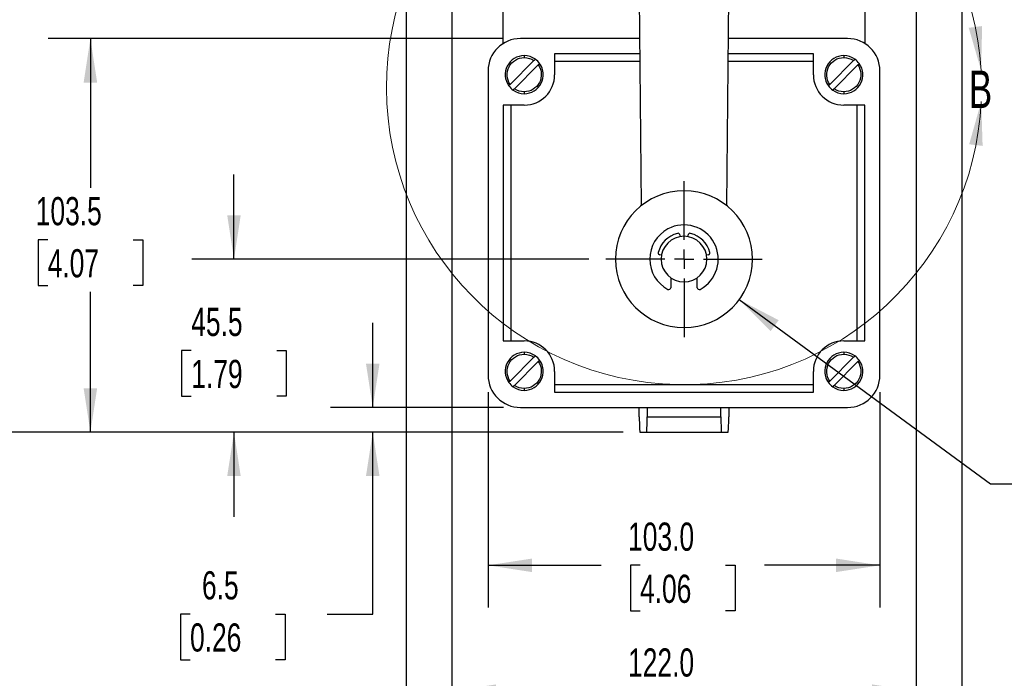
# Model space of a CAD drawing. Header units: millimetres. Extents: x 22 to 956, y 22 to 733.
# Tile 3 of 10: x 185 to 444, y 195 to 368. Entities that reach past the tile are written whole.
import ezdxf

# ---------------------------------------------------------------- set-up
doc = ezdxf.new("R2010")
doc.units = ezdxf.units.MM
doc.header["$LTSCALE"] = 3.5
doc.linetypes.add('CENTERX2', pattern=[20.32, 12.7, -2.54, 2.54, -2.54])
doc.layers.add('CENTER', color=40, linetype='CENTERX2')
doc.layers.add('DIMENSIONS', color=140, linetype='Continuous', lineweight=25)
doc.styles.add('SLDTEXTSTYLE0', font='TXT', dxfattribs={"width": 0.7})
doc.dimstyles.new('SLDDIMSTYLE0', dxfattribs={"dimtxt": 7.553027, "dimasz": 11.557, "dimexe": 0, "dimexo": 0.0625, "dimgap": 1.888257, "dimtad": 0, "dimtih": 1, "dimtoh": 1, "dimrnd": 1e-09, "dimzin": 12, "dimdsep": 46, "dimtxsty": 'SLDTEXTSTYLE0', "dimsah": 1, "dimcen": 0.09, "dimadec": 0, "dimazin": 3, "dimtfac": 1, "dimtofl": 0, "dimtmove": 0, "dimatfit": 3, "dimfxl": 0, "dimfrac": 2, "dimtolj": 1, "dimtzin": 12, "dimarcsym": 0})
doc.dimstyles.new('SLDDIMSTYLE2', dxfattribs={"dimtxt": 7.553027, "dimasz": 11.557, "dimexe": 0, "dimexo": 0.0625, "dimgap": 1.888257, "dimtad": 0, "dimtih": 1, "dimtoh": 1, "dimrnd": 1e-09, "dimzin": 4, "dimdsep": 46, "dimtxsty": 'SLDTEXTSTYLE0', "dimsah": 1, "dimcen": 0.09, "dimadec": 0, "dimazin": 1, "dimtfac": 1, "dimtofl": 0, "dimtmove": 0, "dimatfit": 3, "dimfxl": 0, "dimfrac": 2, "dimtolj": 1, "dimtzin": 12, "dimarcsym": 0})
doc.dimstyles.new('SLDDIMSTYLE3', dxfattribs={"dimtxt": 7.553027, "dimasz": 11.557, "dimexe": 0, "dimexo": 0.0625, "dimgap": 1.888257, "dimtad": 0, "dimtih": 1, "dimtoh": 1, "dimrnd": 1e-09, "dimzin": 12, "dimdsep": 46, "dimtxsty": 'SLDTEXTSTYLE0', "dimsah": 1, "dimcen": 0.09, "dimadec": 0, "dimazin": 3, "dimtfac": 1, "dimtmove": 0, "dimatfit": 0, "dimfxl": 0, "dimfrac": 2, "dimtolj": 1, "dimtzin": 12, "dimarcsym": 0})
doc.dimstyles.new('SLDDIMSTYLE4', dxfattribs={"dimtxt": 7.553027, "dimasz": 11.557, "dimexe": 0, "dimexo": 0.0625, "dimgap": 1.888257, "dimtad": 0, "dimtih": 1, "dimtoh": 1, "dimrnd": 1e-09, "dimzin": 4, "dimdsep": 46, "dimtxsty": 'SLDTEXTSTYLE0', "dimsah": 1, "dimcen": 0, "dimadec": 0, "dimazin": 1, "dimtfac": 1, "dimtofl": 0, "dimtmove": 0, "dimatfit": 3, "dimfxl": 0, "dimfrac": 2, "dimtolj": 1, "dimtzin": 12, "dimarcsym": 0})
doc.dimstyles.new('SLDDIMSTYLE5', dxfattribs={"dimtxt": 7.553027, "dimasz": 11.557, "dimexe": 0, "dimexo": 0.0625, "dimgap": 1.888257, "dimtad": 0, "dimtih": 1, "dimtoh": 1, "dimrnd": 1e-09, "dimzin": 4, "dimdsep": 46, "dimtxsty": 'SLDTEXTSTYLE0', "dimsah": 1, "dimcen": 0, "dimadec": 0, "dimazin": 1, "dimtfac": 1, "dimtofl": 0, "dimtmove": 0, "dimatfit": 3, "dimfxl": 0, "dimfrac": 2, "dimtolj": 1, "dimtzin": 12, "dimarcsym": 0})

# ---------------------------------------------------------------- blocks, each defined once
blk = doc.blocks.new('_D')
at = {"layer": 'DIMENSIONS'}
for p, q in [((355.63, 445.97), (51.96, 445.97)), ((63.07, 445.97), (63.07, 367.09)), ((51.85, 353.4), (49.31, 353.4)), ((49.31, 353.4), (49.31, 341.39)), ((74.29, 353.4), (76.83, 353.4)), ((76.83, 353.4), (76.83, 341.39)), ((49.31, 341.39), (51.85, 341.39)), ((63.07, 259.46), (63.07, 339.7)), ((76.83, 341.39), (74.29, 341.39)), ((344.05, 259.46), (51.96, 259.46))]:
    blk.add_line(p, q, dxfattribs=at)
for points in [[(63.07, 445.97), (61.29, 434.41), (64.85, 434.41)], [(63.07, 259.46), (64.85, 271.01), (61.29, 271.01)]]:
    blk.add_solid(points, dxfattribs=at)
at = {"layer": 'DIMENSIONS', "char_height": 7.408, "attachment_point": 1, "style": 'SLDTEXTSTYLE0'}
for s, insert in [('186.5', (48.71, 364.64)), ('7.34', (51.85, 350.94))]:
    blk.add_mtext(s, dxfattribs=dict(at, insert=insert))
blk = doc.blocks.new('_D_2')
at = {"layer": 'DIMENSIONS'}
for p, q in [((308.57, 270.02), (308.57, 213.34)), ((411.57, 270.02), (411.57, 213.34)), ((308.57, 224.46), (338.27, 224.46)), ((348.51, 224.46), (345.97, 224.46)), ((345.97, 224.46), (345.97, 212.45)), ((370.95, 224.46), (373.49, 224.46)), ((373.49, 224.46), (373.49, 212.45)), ((411.57, 224.46), (381.19, 224.46)), ((345.97, 212.45), (348.51, 212.45)), ((373.49, 212.45), (370.95, 212.45))]:
    blk.add_line(p, q, dxfattribs=at)
for points in [[(308.57, 224.46), (320.13, 222.68), (320.13, 226.24)], [(411.57, 224.46), (400.02, 226.24), (400.02, 222.68)]]:
    blk.add_solid(points, dxfattribs=at)
at = {"layer": 'DIMENSIONS', "char_height": 7.408, "attachment_point": 1, "style": 'SLDTEXTSTYLE0'}
for s, insert in [('103.0', (345.37, 235.7)), ('4.06', (348.51, 222))]:
    blk.add_mtext(s, dxfattribs=dict(at, insert=insert))
blk = doc.blocks.new('_D_3')
at = {"layer": 'DIMENSIONS'}
for p, q in [((299.07, 382.72), (299.07, 180.25)), ((421.07, 382.72), (421.07, 180.25)), ((299.07, 191.37), (338.27, 191.37)), ((348.51, 191.37), (345.97, 191.37)), ((345.97, 191.37), (345.97, 179.36)), ((370.95, 191.37), (373.49, 191.37)), ((373.49, 191.37), (373.49, 179.36)), ((421.07, 191.37), (381.19, 191.37)), ((345.97, 179.36), (348.51, 179.36)), ((373.49, 179.36), (370.95, 179.36))]:
    blk.add_line(p, q, dxfattribs=at)
for points in [[(299.07, 191.37), (310.63, 189.59), (310.63, 193.14)], [(421.07, 191.37), (409.52, 193.14), (409.52, 189.59)]]:
    blk.add_solid(points, dxfattribs=at)
at = {"layer": 'DIMENSIONS', "char_height": 7.408, "attachment_point": 1, "style": 'SLDTEXTSTYLE0'}
for s, insert in [('122.0', (345.37, 202.61)), ('4.80', (348.51, 188.91))]:
    blk.add_mtext(s, dxfattribs=dict(at, insert=insert))
blk = doc.blocks.new('_D_4')
at = {"layer": 'DIMENSIONS'}
for p, q in [((287.07, 373.51), (287.07, 150.34)), ((433.07, 373.51), (433.07, 150.34)), ((287.07, 161.46), (338.27, 161.46)), ((348.51, 161.46), (345.97, 161.46)), ((345.97, 161.46), (345.97, 149.45)), ((370.95, 161.46), (373.49, 161.46)), ((373.49, 161.46), (373.49, 149.45)), ((433.07, 161.46), (381.19, 161.46)), ((345.97, 149.45), (348.51, 149.45)), ((373.49, 149.45), (370.95, 149.45))]:
    blk.add_line(p, q, dxfattribs=at)
for points in [[(287.07, 161.46), (298.63, 159.68), (298.63, 163.24)], [(433.07, 161.46), (421.52, 163.24), (421.52, 159.68)]]:
    blk.add_solid(points, dxfattribs=at)
at = {"layer": 'DIMENSIONS', "char_height": 7.408, "attachment_point": 1, "style": 'SLDTEXTSTYLE0'}
for s, insert in [('146.0', (345.37, 172.7)), ('5.75', (348.51, 159))]:
    blk.add_mtext(s, dxfattribs=dict(at, insert=insert))
blk = doc.blocks.new('_D_5')
at = {"layer": 'DIMENSIONS'}
for p, q in [((278.25, 265.96), (278.25, 288.19)), ((312.63, 265.96), (267.14, 265.96)), ((344.05, 259.46), (267.14, 259.46)), ((278.25, 211.65), (278.25, 259.46)), ((230.23, 211.65), (227.69, 211.65)), ((227.69, 211.65), (227.69, 199.65)), ((252.67, 211.65), (255.21, 211.65)), ((255.21, 211.65), (255.21, 199.65)), ((266.29, 211.65), (278.25, 211.65)), ((227.69, 199.65), (230.23, 199.65)), ((255.21, 199.65), (252.67, 199.65))]:
    blk.add_line(p, q, dxfattribs=at)
for points in [[(278.25, 265.96), (280.03, 277.52), (276.47, 277.52)], [(278.25, 259.46), (276.47, 247.9), (280.03, 247.9)]]:
    blk.add_solid(points, dxfattribs=at)
at = {"layer": 'DIMENSIONS', "char_height": 7.408, "attachment_point": 1, "style": 'SLDTEXTSTYLE0'}
for s, insert in [('6.5', (233.37, 222.9)), ('0.26', (230.23, 209.2))]:
    blk.add_mtext(s, dxfattribs=dict(at, insert=insert))
blk = doc.blocks.new('_D_6')
at = {"layer": 'DIMENSIONS'}
for p, q in [((312.63, 362.96), (192.92, 362.96)), ((204.04, 362.96), (204.04, 323.73)), ((192.81, 310.04), (190.28, 310.04)), ((190.28, 310.04), (190.28, 298.03)), ((215.26, 310.04), (217.79, 310.04)), ((217.79, 310.04), (217.79, 298.03)), ((190.28, 298.03), (192.81, 298.03)), ((217.79, 298.03), (215.26, 298.03)), ((204.04, 259.46), (204.04, 296.34)), ((344.05, 259.46), (192.92, 259.46))]:
    blk.add_line(p, q, dxfattribs=at)
for points in [[(204.04, 362.96), (202.26, 351.4), (205.81, 351.4)], [(204.04, 259.46), (205.81, 271.01), (202.26, 271.01)]]:
    blk.add_solid(points, dxfattribs=at)
at = {"layer": 'DIMENSIONS', "char_height": 7.408, "attachment_point": 1, "style": 'SLDTEXTSTYLE0'}
for s, insert in [('103.5', (189.67, 321.28)), ('4.07', (192.81, 307.58))]:
    blk.add_mtext(s, dxfattribs=dict(at, insert=insert))
blk = doc.blocks.new('_D_7')
at = {"layer": 'DIMENSIONS'}
for p, q in [((287.63, 372.96), (156.96, 372.96)), ((168.07, 372.96), (168.07, 334.08)), ((156.85, 320.38), (154.31, 320.38)), ((154.31, 320.38), (154.31, 308.38)), ((179.29, 320.38), (181.83, 320.38)), ((181.83, 320.38), (181.83, 308.38)), ((154.31, 308.38), (156.85, 308.38)), ((181.83, 308.38), (179.29, 308.38)), ((168.07, 259.46), (168.07, 306.69)), ((344.05, 259.46), (156.96, 259.46))]:
    blk.add_line(p, q, dxfattribs=at)
for points in [[(168.07, 372.96), (166.29, 361.4), (169.85, 361.4)], [(168.07, 259.46), (169.85, 271.01), (166.29, 271.01)]]:
    blk.add_solid(points, dxfattribs=at)
at = {"layer": 'DIMENSIONS', "char_height": 7.408, "attachment_point": 1, "style": 'SLDTEXTSTYLE0'}
for s, insert in [('113.5', (153.71, 331.62)), ('4.47', (156.85, 317.93))]:
    blk.add_mtext(s, dxfattribs=dict(at, insert=insert))
blk = doc.blocks.new('_D_8')
at = {"layer": 'DIMENSIONS'}
for p, q in [((294.63, 417.96), (85.53, 417.96)), ((96.65, 417.96), (96.65, 353.42)), ((85.42, 339.72), (82.89, 339.72)), ((82.89, 339.72), (82.89, 327.72)), ((107.87, 339.72), (110.4, 339.72)), ((110.4, 339.72), (110.4, 327.72)), ((82.89, 327.72), (85.42, 327.72)), ((110.4, 327.72), (107.87, 327.72)), ((96.65, 259.46), (96.65, 326.03)), ((344.05, 259.46), (85.53, 259.46))]:
    blk.add_line(p, q, dxfattribs=at)
for points in [[(96.65, 417.96), (94.87, 406.4), (98.42, 406.4)], [(96.65, 259.46), (98.42, 271.01), (94.87, 271.01)]]:
    blk.add_solid(points, dxfattribs=at)
at = {"layer": 'DIMENSIONS', "char_height": 7.408, "attachment_point": 1, "style": 'SLDTEXTSTYLE0'}
for s, insert in [('158.5', (82.28, 350.96)), ('6.24', (85.42, 337.27))]:
    blk.add_mtext(s, dxfattribs=dict(at, insert=insert))
blk = doc.blocks.new('_D_11')
at = {"layer": 'DIMENSIONS'}
for p, q in [((374.58, 294.31), (440.6, 245.87)), ((440.6, 245.87), (462.82, 245.87)), ((468.53, 246.94), (465.99, 246.94)), ((465.99, 246.94), (465.99, 234.93)), ((490.97, 246.94), (493.51, 246.94)), ((493.51, 246.94), (493.51, 234.93)), ((465.99, 234.93), (468.53, 234.93)), ((493.51, 234.93), (490.97, 234.93))]:
    blk.add_line(p, q, dxfattribs=at)
blk.add_solid([(374.58, 294.31), (382.85, 286.04), (384.95, 288.91)], dxfattribs=at)
at = {"layer": 'DIMENSIONS', "char_height": 7.408, "attachment_point": 1, "style": 'SLDTEXTSTYLE0'}
for s, insert in [('%%c', (462.82, 258.18)), ('36.0', (474.23, 258.18)), ('1.42', (468.53, 244.48))]:
    blk.add_mtext(s, dxfattribs=dict(at, insert=insert))
blk = doc.blocks.new('_D_12')
at = {"layer": 'DIMENSIONS'}
for p, q in [((346.09, 404.96), (119.68, 404.96)), ((130.8, 404.96), (130.8, 342.19)), ((119.57, 328.5), (117.04, 328.5)), ((117.04, 328.5), (117.04, 316.49)), ((142.02, 328.5), (144.56, 328.5)), ((144.56, 328.5), (144.56, 316.49)), ((117.04, 316.49), (119.57, 316.49)), ((144.56, 316.49), (142.02, 316.49)), ((130.8, 259.46), (130.8, 314.8)), ((344.05, 259.46), (119.68, 259.46))]:
    blk.add_line(p, q, dxfattribs=at)
for points in [[(130.8, 404.96), (129.02, 393.4), (132.58, 393.4)], [(130.8, 259.46), (132.58, 271.01), (129.02, 271.01)]]:
    blk.add_solid(points, dxfattribs=at)
at = {"layer": 'DIMENSIONS', "char_height": 7.408, "attachment_point": 1, "style": 'SLDTEXTSTYLE0'}
for s, insert in [('145.5', (116.43, 339.74)), ('5.73', (119.57, 326.04))]:
    blk.add_mtext(s, dxfattribs=dict(at, insert=insert))
blk = doc.blocks.new('_D_13')
at = {"layer": 'DIMENSIONS'}
for p, q in [((241.78, 304.96), (241.78, 327.18)), ((335.09, 304.96), (230.66, 304.96)), ((230.55, 280.92), (228.02, 280.92)), ((228.02, 280.92), (228.02, 268.92)), ((253, 280.92), (255.53, 280.92)), ((255.53, 280.92), (255.53, 268.92)), ((228.02, 268.92), (230.55, 268.92)), ((255.53, 268.92), (253, 268.92)), ((344.05, 259.46), (230.66, 259.46)), ((241.78, 259.46), (241.78, 237.23))]:
    blk.add_line(p, q, dxfattribs=at)
for points in [[(241.78, 304.96), (243.55, 316.51), (240, 316.51)], [(241.78, 259.46), (240, 247.9), (243.55, 247.9)]]:
    blk.add_solid(points, dxfattribs=at)
at = {"layer": 'DIMENSIONS', "char_height": 7.408, "attachment_point": 1, "style": 'SLDTEXTSTYLE0'}
for s, insert in [('45.5', (230.55, 292.16)), ('1.79', (230.55, 278.47))]:
    blk.add_mtext(s, dxfattribs=dict(at, insert=insert))
blk = doc.blocks.new('_D_14')
at = {"layer": 'DIMENSIONS'}
for p, q in [((212.05, 482.03), (209.51, 482.03)), ((209.51, 482.03), (209.51, 470.03)), ((234.49, 482.03), (237.03, 482.03)), ((237.03, 482.03), (237.03, 470.03)), ((263.29, 480.97), (241.07, 480.97)), ((283.91, 430.9), (263.29, 480.97)), ((209.51, 470.03), (212.05, 470.03)), ((237.03, 470.03), (234.49, 470.03))]:
    blk.add_line(p, q, dxfattribs=at)
blk.add_arc((360.07, 245.97), 200, 101.061, 115.5632, dxfattribs=at)
blk.add_solid([(283.91, 430.9), (281.16, 442.26), (277.87, 440.91)], dxfattribs=at)
at = {"layer": 'DIMENSIONS', "char_height": 7.408, "attachment_point": 1, "style": 'SLDTEXTSTYLE0'}
for s, insert in [('R200.0', (205.47, 493.27)), ('7.87', (212.05, 479.58))]:
    blk.add_mtext(s, dxfattribs=dict(at, insert=insert))
blk = doc.blocks.new('SW_CENTERMARKSYMBOL_3')
at = {"layer": 'CENTER', "color": 0}
for p, q in [((0, 5.08), (0, 20.54)), ((-5.08, 0), (-20.54, 0)), ((0, 0), (-2.54, 0)), ((0, 0), (0, 2.54)), ((0, 0), (0, -2.54)), ((0, 0), (2.54, 0)), ((5.08, 0), (20.54, 0)), ((0, -5.08), (0, -20.54))]:
    blk.add_line(p, q, dxfattribs=at)

msp = doc.modelspace()

# ---------------------------------------------------------------- linework, layer by layer
for p, q in [((348.93, 319.094), (348.269, 385.217)), ((371.849, 382.56), (371.214, 319.094)), ((312.572, 361.673), (312.572, 372.966)), ((407.572, 372.966), (407.572, 361.673)), ((348.491, 362.962), (317.072, 362.962)), ((403.072, 362.962), (371.653, 362.962)), ((318.072, 358.462), (318.072, 357.962)), ((348.531, 358.962), (326.072, 358.962)), ((326.072, 358.962), (326.072, 356.962)), ((394.072, 358.962), (371.613, 358.962)), ((394.072, 356.962), (394.072, 358.962)), ((402.072, 358.462), (402.072, 357.962)), ((314.375, 350.896), (320.638, 357.159)), ((321.769, 356.027), (315.506, 349.765)), ((326.072, 356.962), (326.072, 353.462)), ((348.551, 356.962), (326.072, 356.962)), ((394.072, 356.962), (371.593, 356.962)), ((394.072, 353.462), (394.072, 356.962)), ((398.375, 350.896), (404.638, 357.159)), ((405.769, 356.027), (399.506, 349.765)), ((308.572, 354.462), (308.572, 274.462)), ((411.572, 274.462), (411.572, 354.462)), ((318.072, 348.962), (318.072, 348.462)), ((402.072, 348.962), (402.072, 348.462)), ((312.572, 345.462), (312.572, 283.462)), ((314.572, 345.462), (312.572, 345.462)), ((314.572, 345.462), (314.572, 283.462)), ((318.072, 345.462), (314.572, 345.462)), ((405.572, 345.462), (402.072, 345.462)), ((405.572, 283.462), (405.572, 345.462)), ((407.572, 345.462), (405.572, 345.462)), ((407.572, 283.462), (407.572, 345.462)), ((358.947, 311.34), (359.03, 310.866)), ((361.114, 310.866), (361.197, 311.34)), ((354.163, 305.999), (353.69, 306.083)), ((366.454, 306.083), (365.981, 305.999)), ((356.572, 300.084), (356.572, 297.457)), ((363.572, 297.457), (363.572, 300.084)), ((312.572, 283.462), (314.572, 283.462)), ((314.572, 283.462), (318.072, 283.462)), ((402.072, 283.462), (405.572, 283.462)), ((405.572, 283.462), (407.572, 283.462)), ((318.072, 280.462), (318.072, 279.962)), ((402.072, 280.462), (402.072, 279.962)), ((314.375, 272.896), (320.638, 279.159)), ((321.769, 278.027), (315.506, 271.765)), ((398.375, 272.896), (404.638, 279.159)), ((405.769, 278.027), (399.506, 271.765)), ((326.072, 275.462), (326.072, 271.962)), ((394.072, 271.962), (394.072, 275.462)), ((326.072, 271.962), (394.072, 271.962)), ((326.072, 271.962), (326.072, 269.962)), ((394.072, 269.962), (394.072, 271.962)), ((318.072, 270.962), (318.072, 270.462)), ((326.072, 269.962), (394.072, 269.962)), ((402.072, 270.962), (402.072, 270.462)), ((317.072, 265.962), (403.072, 265.962)), ((348.322, 263.457), (348.322, 265.962)), ((350.372, 265.962), (350.372, 263.457)), ((369.772, 263.457), (369.772, 265.962)), ((371.822, 265.962), (371.822, 263.457)), ((350.372, 263.457), (369.772, 263.457)), ((348.497, 259.457), (350.198, 259.457)), ((350.198, 259.457), (369.947, 259.457)), ((369.947, 259.457), (371.648, 259.457))]:
    msp.add_line(p, q)
at = {"color": 7, "linetype": 'Continuous', "lineweight": 18}
msp.add_arc((360.072, 350.179), 78.217, 3.20849, 357.24426, dxfattribs=at)
for centre, radius, start, end in [((317.072, 354.462), 8.5, 90, 180), ((403.072, 354.462), 8.5, 0, 90), ((318.072, 353.462), 5, 90, 215.7931), ((318.072, 353.462), 5, 54.2069, 90), ((318.072, 353.462), 5, 35.7931, 54.2069), ((402.072, 353.462), 5, 90, 215.7931), ((402.072, 353.462), 5, 54.2069, 90), ((402.072, 353.462), 5, 35.7931, 54.2069), ((318.072, 353.462), 5, 270, 35.7931), ((402.072, 353.462), 5, 270, 35.7931), ((318.072, 353.462), 8, 270, 0), ((402.072, 353.462), 8, 180, 270), ((318.072, 353.462), 5, 215.7931, 234.2069), ((318.072, 353.462), 5, 234.2069, 270), ((402.072, 353.462), 5, 215.7931, 234.2069), ((402.072, 353.462), 5, 234.2069, 270), ((360.072, 304.957), 18, 90, 270), ((360.072, 304.957), 18, 270, 90), ((360.072, 304.957), 9, 298.07249, 118.07249), ((360.072, 304.957), 9, 118.07249, 241.92751), ((360.072, 304.957), 7, 104.41173, 165.58827), ((360.072, 304.957), 6, 90, 270), ((358.454, 311.253), 0.5, 10, 104.41173), ((360.072, 304.957), 6, 270, 90), ((361.69, 311.253), 0.5, 75.58827, 170), ((360.072, 304.957), 7, 14.41173, 75.58827), ((353.777, 306.575), 0.5, 165.58827, 260), ((366.368, 306.575), 0.5, 280, 14.41173), ((356.072, 297.457), 0.5, 241.92751, 0), ((364.072, 297.457), 0.5, 180, 298.07249), ((318.072, 275.462), 8, 0, 90), ((402.072, 275.462), 8, 90, 180), ((318.072, 275.462), 5, 90, 215.7931), ((318.072, 275.462), 5, 54.2069, 90), ((318.072, 275.462), 5, 35.7931, 54.2069), ((402.072, 275.462), 5, 90, 215.7931), ((402.072, 275.462), 5, 54.2069, 90), ((402.072, 275.462), 5, 35.7931, 54.2069), ((318.072, 275.462), 5, 270, 35.7931), ((402.072, 275.462), 5, 270, 35.7931), ((317.072, 274.462), 8.5, 180, 270), ((403.072, 274.462), 8.5, 270, 0), ((318.072, 275.462), 5, 215.7931, 234.2069), ((402.072, 275.462), 5, 215.7931, 234.2069), ((318.072, 275.462), 5, 234.2069, 270), ((402.072, 275.462), 5, 234.2069, 270)]:
    msp.add_arc(centre, radius, start, end)
for centre, start_param, end_param in [((348.497, 263.457), 1.5707963, 3.1415927), ((350.198, 263.457), 3.1415927, 4.712389), ((369.947, 263.457), 1.5707963, 3.1415927), ((371.648, 263.457), 3.1415927, 4.712389)]:
    msp.add_ellipse(centre, major_axis=(0, 4), ratio=0.043617, start_param=start_param, end_param=end_param)
for points in [[(314.375, 350.896), (313.42, 352.272), (313.309, 354.064), (314.861, 357.031), (316.398, 357.962), (318.072, 357.962)], [(320.638, 357.159), (320.732, 357.253), (320.824, 357.345), (320.957, 357.478), (320.996, 357.517), (320.996, 357.517)], [(398.375, 350.896), (397.42, 352.272), (397.309, 354.064), (398.861, 357.031), (400.398, 357.962), (402.072, 357.962)], [(404.638, 357.159), (404.732, 357.253), (404.824, 357.345), (404.957, 357.478), (404.996, 357.517), (404.996, 357.517)], [(321.769, 356.027), (322.724, 354.652), (322.836, 352.859), (321.283, 349.892), (319.746, 348.962), (318.072, 348.962)], [(322.128, 356.386), (322.128, 356.386), (322.088, 356.346), (321.956, 356.214), (321.863, 356.121), (321.769, 356.027)], [(405.769, 356.027), (406.724, 354.652), (406.836, 352.859), (405.283, 349.892), (403.746, 348.962), (402.072, 348.962)], [(406.128, 356.386), (406.128, 356.386), (406.088, 356.346), (405.956, 356.214), (405.863, 356.121), (405.769, 356.027)], [(314.016, 350.537), (314.016, 350.537), (314.056, 350.577), (314.189, 350.71), (314.281, 350.802), (314.375, 350.896)], [(315.506, 349.765), (315.412, 349.671), (315.32, 349.578), (315.187, 349.446), (315.148, 349.406), (315.148, 349.406)], [(398.016, 350.537), (398.016, 350.537), (398.056, 350.577), (398.189, 350.71), (398.281, 350.802), (398.375, 350.896)], [(399.506, 349.765), (399.412, 349.671), (399.32, 349.578), (399.187, 349.446), (399.148, 349.406), (399.148, 349.406)], [(314.375, 272.896), (313.42, 274.272), (313.309, 276.064), (314.861, 279.031), (316.398, 279.962), (318.072, 279.962)], [(320.638, 279.159), (320.732, 279.253), (320.824, 279.345), (320.957, 279.478), (320.996, 279.517), (320.996, 279.517)], [(398.375, 272.896), (397.42, 274.272), (397.309, 276.064), (398.861, 279.031), (400.398, 279.962), (402.072, 279.962)], [(404.638, 279.159), (404.732, 279.253), (404.824, 279.345), (404.957, 279.478), (404.996, 279.517), (404.996, 279.517)], [(321.769, 278.027), (322.724, 276.652), (322.836, 274.859), (321.283, 271.892), (319.746, 270.962), (318.072, 270.962)], [(322.128, 278.386), (322.128, 278.386), (322.088, 278.346), (321.956, 278.214), (321.863, 278.121), (321.769, 278.027)], [(405.769, 278.027), (406.724, 276.652), (406.836, 274.859), (405.283, 271.892), (403.746, 270.962), (402.072, 270.962)], [(406.128, 278.386), (406.128, 278.386), (406.088, 278.346), (405.956, 278.214), (405.863, 278.121), (405.769, 278.027)], [(314.016, 272.537), (314.016, 272.537), (314.056, 272.577), (314.189, 272.71), (314.281, 272.802), (314.375, 272.896)], [(315.506, 271.765), (315.412, 271.671), (315.32, 271.578), (315.187, 271.446), (315.148, 271.406), (315.148, 271.406)], [(398.016, 272.537), (398.016, 272.537), (398.056, 272.577), (398.189, 272.71), (398.281, 272.802), (398.375, 272.896)], [(399.506, 271.765), (399.412, 271.671), (399.32, 271.578), (399.187, 271.446), (399.148, 271.406), (399.148, 271.406)]]:
    msp.add_open_spline(points, degree=3, knots=[0, 0, 0, 0, 0.5, 0.5, 1, 1, 1, 1])
for points in [[(318.072, 357.962), (318.989, 357.962), (319.884, 357.681), (320.638, 357.159)], [(402.072, 357.962), (402.989, 357.962), (403.884, 357.681), (404.638, 357.159)], [(318.072, 348.962), (317.155, 348.962), (316.26, 349.242), (315.506, 349.765)], [(402.072, 348.962), (401.155, 348.962), (400.26, 349.242), (399.506, 349.765)], [(318.072, 279.962), (318.989, 279.962), (319.884, 279.681), (320.638, 279.159)], [(402.072, 279.962), (402.989, 279.962), (403.884, 279.681), (404.638, 279.159)], [(318.072, 270.962), (317.155, 270.962), (316.26, 271.242), (315.506, 271.765)], [(402.072, 270.962), (401.155, 270.962), (400.26, 271.242), (399.506, 271.765)]]:
    msp.add_open_spline(points, degree=3)
for points in [[(438.167, 354.556), (438.434, 366.246), (434.908, 365.786)], [(438.199, 346.418), (435.029, 335.163), (438.559, 334.731)]]:
    msp.add_solid(points, dxfattribs=at)

# ---------------------------------------------------------------- block references
at = {"layer": 'CENTER'}
msp.add_blockref('SW_CENTERMARKSYMBOL_3', (360.072, 304.957), dxfattribs=at)

# ---------------------------------------------------------------- texts
at = {"color": 7, "linetype": 'Continuous', "lineweight": 18, "insert": (434.901, 354.556), "char_height": 9.878, "attachment_point": 1, "style": 'SLDTEXTSTYLE0'}
msp.add_mtext('B', dxfattribs=at)

# ---------------------------------------------------------------- dimensions: what is measured, and where the dimension line sits
at = {"layer": 'DIMENSIONS'}
dim = msp.add_radius_dim(center=(360.072, 245.966), mpoint=(283.913, 430.898), dimstyle='SLDDIMSTYLE5', dxfattribs=at)
dim.commit()
dim.dimension.update_dxf_attribs({"geometry": '_D_14', "text_midpoint": (223.268, 480.967), "dimtype": 164})
for base, p1, p2, dimstyle, picture, middle in [((63.072, 259.457), (360.072, 445.966), (348.497, 259.457), 'SLDDIMSTYLE0', '_D', (63.072, 353.399)), ((96.646, 417.957), (348.497, 259.457), (299.072, 417.957), 'SLDDIMSTYLE0', '_D_8', (96.646, 339.723)), ((130.797, 404.957), (348.497, 259.457), (350.532, 404.957), 'SLDDIMSTYLE0', '_D_12', (130.797, 328.499)), ((168.072, 372.957), (348.497, 259.457), (292.072, 372.957), 'SLDDIMSTYLE0', '_D_7', (168.072, 320.383)), ((204.0358, 362.9616), (348.4966, 259.4572), (317.0721, 362.9616), 'SLDDIMSTYLE0', '_D_6', (204.0358, 310.0384)), ((241.776, 304.957), (348.497, 259.457), (339.532, 304.957), 'SLDDIMSTYLE3', '_D_13', (241.776, 280.923)), ((278.2498, 265.9616), (348.4966, 259.4572), (317.0721, 265.9616), 'SLDDIMSTYLE3', '_D_5', (278.2498, 211.6549))]:
    dim = msp.add_linear_dim(base=base, p1=p1, p2=p2, angle=90, dimstyle=dimstyle, dxfattribs=at)
    dim.commit()
    dim.dimension.update_dxf_attribs({"geometry": picture, "text_midpoint": middle, "dimtype": 160})
for base, p1, p2, picture, middle in [((299.072, 191.365), (421.072, 387.167), (299.072, 387.167), '_D_3', (359.731, 191.365)), ((287.072, 161.457), (433.072, 377.957), (287.072, 377.957), '_D_4', (359.731, 161.457)), ((308.572, 224.457), (411.572, 274.462), (308.572, 274.462), '_D_2', (359.731, 224.457))]:
    dim = msp.add_linear_dim(base=base, p1=p1, p2=p2, dimstyle='SLDDIMSTYLE2', dxfattribs=at)
    dim.commit()
    dim.dimension.update_dxf_attribs({"geometry": picture, "text_midpoint": middle, "dimtype": 160})
dim = msp.add_diameter_dim_2p(p1=(345.56, 315.605), p2=(374.585, 294.309), dimstyle='SLDDIMSTYLE4', dxfattribs=at)
dim.commit()
dim.dimension.update_dxf_attribs({"geometry": '_D_11', "text_midpoint": (479.748, 245.873), "dimtype": 163})

doc.saveas('drawing.dxf')
